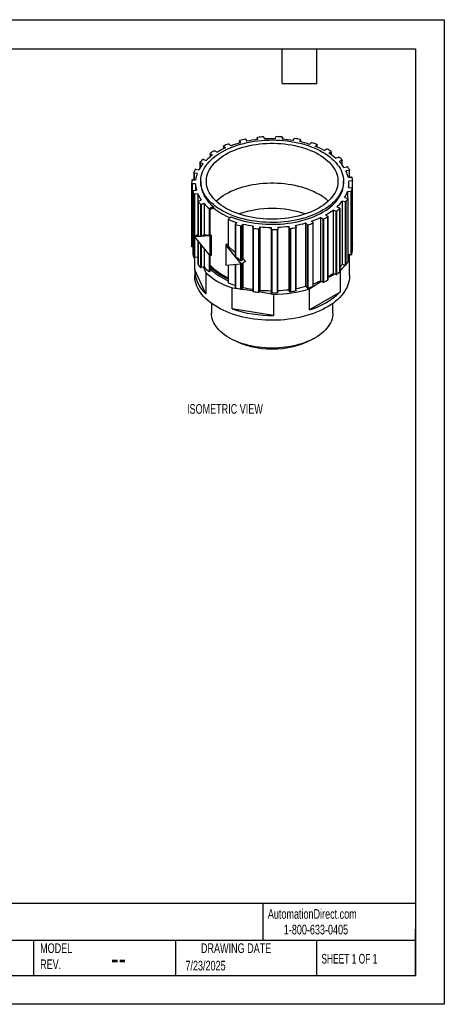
# Model space of a CAD drawing. Header units: millimetres. Extents: x 0 to 419, y 0 to 324.
# Tile 2 of 2: x 279 to 419, y 0 to 324. Entities that reach past the tile are written whole.
import ezdxf

# ---------------------------------------------------------------- set-up
doc = ezdxf.new("R2010")
doc.units = ezdxf.units.MM
doc.header["$LTSCALE"] = 1.5
doc.layers.add('DIMENSIONS', color=140, linetype='Continuous', lineweight=25)
doc.layers.add('TEXT', color=140, linetype='Continuous', lineweight=25)
doc.styles.add('SLDTEXTSTYLE0', font='TXT', dxfattribs={"width": 0.7})
doc.styles.add('SLDTEXTSTYLE1', font='TXT', dxfattribs={"width": 0.65})

msp = doc.modelspace()

# ---------------------------------------------------------------- linework, layer by layer
at = {"color": 7, "linetype": 'Continuous'}
for p, q in [((0, 323.85), (419.1, 323.85)), ((419.1, 323.85), (419.1, 0)), ((419.1, 0), (0, 0))]:
    msp.add_line(p, q, dxfattribs=at)
for p, q in [((357.56, 285.05), (357.56, 284.41)), ((357.71, 284.43), (357.56, 285.03)), ((357.56, 285.03), (357.56, 284.41)), ((359.74, 285.22), (359.89, 284.61)), ((363.56, 284.67), (363.65, 285.28)), ((365.84, 285.17), (365.75, 284.56)), ((365.84, 284.56), (365.84, 285.18)), ((365.84, 285.17), (365.84, 284.56)), ((346.44, 282.24), (346.44, 281.38)), ((347.09, 281.68), (346.48, 282.18)), ((346.48, 282.18), (346.48, 281.4)), ((348.28, 282.9), (348.89, 282.4)), ((351.72, 284.02), (351.72, 283.3)), ((352.12, 283.41), (351.73, 283.98)), ((351.73, 283.98), (351.73, 283.31)), ((353.77, 284.45), (354.17, 283.88)), ((369.35, 284.13), (369.68, 284.71)), ((371.77, 284.31), (371.44, 283.73)), ((371.77, 284.31), (371.77, 283.66)), ((371.78, 283.66), (371.78, 284.35)), ((374.76, 282.84), (375.32, 283.36)), ((377.19, 282.69), (376.64, 282.17)), ((377.19, 282.69), (377.19, 281.95)), ((377.22, 281.94), (377.22, 282.75)), ((342.02, 279.81), (342.02, 278.67)), ((342.88, 279.32), (342.09, 279.72)), ((342.09, 279.72), (342.09, 278.73)), ((343.55, 280.67), (344.34, 280.27)), ((379.52, 280.86), (380.26, 281.29)), ((381.82, 280.39), (381.07, 279.96)), ((381.82, 280.39), (381.82, 279.47)), ((381.88, 279.43), (381.88, 280.47)), ((383.35, 278.3), (384.25, 278.62)), ((338.69, 276.86), (338.69, 275.04)), ((339.73, 276.46), (338.8, 276.75)), ((338.8, 276.75), (338.8, 275.21)), ((339.84, 277.87), (340.77, 277.58)), ((385.41, 277.54), (384.5, 277.22)), ((385.41, 277.54), (385.41, 276.19)), ((385.5, 276.07), (385.5, 277.63)), ((386.06, 275.29), (387.06, 275.49)), ((336.63, 273.54), (336.63, 271.18)), ((337.81, 273.27), (336.78, 273.42)), ((336.78, 273.42), (336.78, 271.18)), ((337.35, 274.65), (338.37, 274.49)), ((387.75, 274.28), (386.75, 274.09)), ((387.49, 272.01), (388.55, 272.07)), ((387.75, 274.28), (387.75, 272.03)), ((387.89, 272.03), (387.89, 274.39)), ((335.96, 270.11), (335.96, 249.29)), ((335.96, 270.03), (335.96, 249.21)), ((337.21, 269.9), (336.15, 269.92)), ((336.15, 269.92), (336.15, 249.1)), ((336.22, 271.19), (337.27, 271.17)), ((337.21, 269.9), (337.21, 267.75)), ((338.96, 270.72), (338.96, 270.11)), ((385.96, 270.11), (385.96, 270.72)), ((388.74, 270.8), (387.68, 270.75)), ((387.71, 268.62), (387.71, 270.11)), ((388.74, 270.8), (388.74, 268.51)), ((388.92, 250.09), (388.92, 270.92)), ((336.33, 267.55), (336.33, 246.73)), ((336.34, 267.53), (336.34, 246.71)), ((336.49, 267.66), (337.53, 267.79)), ((336.7, 266.51), (336.7, 245.68)), ((337.97, 266.54), (336.94, 266.42)), ((336.94, 266.42), (336.94, 252.41)), ((337.97, 266.54), (337.97, 253)), ((388.3, 267.28), (387.26, 267.37)), ((387.26, 267.37), (387.26, 265.11)), ((387.58, 268.63), (388.62, 268.54)), ((388.3, 267.28), (388.3, 246.46)), ((388.53, 267.38), (388.53, 246.56)), ((388.79, 247.6), (388.79, 268.43)), ((388.79, 268.41), (388.79, 247.59)), ((338.05, 264.17), (338.05, 252.73)), ((338.07, 264.12), (338.07, 252.72)), ((338.17, 264.27), (339.13, 264.53)), ((338.84, 263.18), (338.84, 252.56)), ((340.06, 263.38), (339.1, 263.12)), ((339.1, 263.12), (339.1, 252.62)), ((340.06, 263.38), (340.06, 253.05)), ((343.21, 262.33), (341.77, 261.75)), ((343.21, 262.33), (343.21, 261.92)), ((386.48, 263.92), (385.49, 264.14)), ((385.49, 264.14), (385.49, 243.32)), ((386.31, 265.32), (387.29, 265.1)), ((386.48, 263.92), (386.48, 243.1)), ((386.74, 263.98), (386.74, 243.16)), ((387.4, 264.95), (387.4, 244.13)), ((387.42, 244.17), (387.42, 264.99)), ((341.77, 261.75), (341.77, 252.9)), ((341.98, 261.42), (343.21, 261.92)), ((341.98, 261.42), (341.98, 253)), ((380.05, 259.65), (380.75, 259.2)), ((380.8, 238.3), (380.8, 259.12)), ((383.36, 260.89), (382.49, 261.24)), ((382.49, 261.24), (382.49, 240.42)), ((383.36, 260.89), (383.36, 240.07)), ((383.63, 260.91), (383.63, 240.09)), ((383.75, 262.28), (384.62, 261.93)), ((384.67, 261.77), (384.67, 240.95)), ((384.7, 241.01), (384.7, 261.83)), ((347.97, 258.17), (348.98, 259)), ((347.97, 258.17), (347.97, 249.32)), ((350.33, 256.58), (350.33, 246.05)), ((350.35, 256.63), (350.8, 257.18)), ((350.44, 256.48), (350.44, 245.86)), ((352.09, 256.03), (352.09, 244.63)), ((352.79, 256.64), (352.35, 256.09)), ((352.35, 256.09), (352.35, 244.63)), ((352.79, 256.64), (352.79, 245.35)), ((356.06, 255.38), (356.28, 255.98)), ((368.2, 255.29), (367.92, 255.88)), ((367.92, 255.88), (367.92, 235.06)), ((370.05, 256.21), (370.32, 255.62)), ((373.96, 256.45), (373.46, 256.99)), ((373.46, 256.99), (373.46, 236.17)), ((373.96, 256.45), (373.96, 235.63)), ((374.23, 256.4), (374.23, 235.58)), ((375.4, 257.59), (375.9, 257.06)), ((375.82, 256.9), (375.82, 236.08)), ((375.92, 236.18), (375.92, 257)), ((379.11, 258.35), (378.4, 258.81)), ((378.4, 258.81), (378.4, 237.99)), ((379.11, 258.35), (379.11, 237.53)), ((379.39, 258.34), (379.39, 237.52)), ((380.74, 259.04), (380.74, 238.22)), ((338.05, 253.05), (336.91, 252.39)), ((342.02, 252.79), (336.91, 252.39)), ((338.07, 252.72), (338.05, 252.73)), ((340.06, 253.05), (339.1, 252.62)), ((341.98, 253), (341.77, 252.9)), ((342.39, 253), (342.02, 252.79)), ((342.02, 246.09), (342.02, 252.79)), ((342.39, 253), (342.39, 246.3)), ((356.06, 255.36), (356.06, 234.53)), ((356.21, 255.24), (356.21, 234.42)), ((357.99, 255.03), (357.99, 234.21)), ((358.43, 255.72), (358.22, 255.12)), ((358.22, 255.12), (358.22, 234.3)), ((358.43, 255.72), (358.43, 234.9)), ((362.12, 254.93), (362.09, 255.54)), ((362.09, 255.54), (362.09, 234.71)), ((362.12, 254.93), (362.12, 234.1)), ((362.32, 254.81), (362.32, 233.99)), ((364.13, 254.84), (364.13, 234.02)), ((364.29, 255.57), (364.32, 254.96)), ((364.32, 234.14), (364.32, 254.96)), ((368.2, 255.29), (368.2, 234.47)), ((368.44, 255.21), (368.44, 234.39)), ((370.19, 255.48), (370.19, 234.66)), ((370.33, 234.77), (370.33, 255.59)), ((336.91, 252.39), (342.02, 246.09)), ((336.94, 252.35), (336.94, 245.6)), ((337.97, 251.08), (337.97, 245.72)), ((338.05, 250.98), (338.05, 243.35)), ((338.07, 250.96), (338.07, 243.3)), ((338.84, 250.01), (338.84, 242.35)), ((339.1, 249.69), (339.1, 242.3)), ((347.55, 250.02), (347.18, 249.81)), ((347.18, 249.81), (347.18, 243.11)), ((352.3, 243.51), (347.18, 249.81)), ((335.96, 249.21), (335.96, 249.29)), ((336.33, 249.09), (336.15, 249.1)), ((336.34, 246.71), (336.33, 246.73)), ((340.06, 248.51), (340.06, 242.56)), ((341.77, 246.4), (341.77, 240.93)), ((341.98, 246.14), (341.98, 241.01)), ((342.39, 246.3), (342.02, 246.09)), ((388.3, 246.46), (387.42, 246.54)), ((387.95, 241.05), (387.95, 246.49)), ((388.79, 247.6), (388.79, 247.59)), ((337.97, 245.72), (336.94, 245.6)), ((336.96, 241.61), (336.96, 245.6)), ((338.05, 245.54), (337.97, 245.72)), ((347.18, 243.11), (352.3, 243.51)), ((347.97, 243.17), (347.97, 237.35)), ((350.33, 243.35), (350.33, 235.76)), ((350.44, 243.36), (350.44, 235.65)), ((352.09, 243.49), (352.09, 235.21)), ((353.71, 244.32), (352.3, 243.51)), ((352.79, 245.35), (352.35, 244.63)), ((352.35, 243.54), (352.35, 235.27)), ((352.79, 243.79), (352.79, 235.82)), ((353.71, 244.32), (352.98, 245.22)), ((386.48, 243.1), (385.49, 243.32)), ((340.62, 233.72), (336.96, 241.61)), ((336.96, 241.33), (336.96, 239.69)), ((340.06, 242.56), (339.1, 242.3)), ((339.83, 242.5), (340.62, 240.64)), ((340.62, 240.64), (340.62, 233.72)), ((341.98, 241.01), (341.77, 240.93)), ((383.36, 240.07), (382.49, 240.42)), ((384.7, 241.09), (384.78, 241.12)), ((384.78, 241.12), (384.78, 234.21)), ((387.95, 241.05), (387.95, 241.61)), ((387.96, 239.69), (387.96, 241.33)), ((379.11, 237.53), (378.4, 237.99)), ((349.29, 235.63), (351.32, 235.42)), ((349.29, 228.72), (349.29, 235.63)), ((352.79, 235.82), (352.35, 235.27)), ((358.43, 234.9), (358.22, 234.3)), ((362.12, 234.1), (362.09, 234.71)), ((362.95, 233.52), (362.95, 226.61)), ((368.2, 234.47), (367.92, 235.06)), ((373.96, 235.63), (373.46, 236.17)), ((374.78, 228.44), (374.78, 235.35)), ((384.78, 234.21), (374.78, 228.44)), ((342.46, 230.56), (342.46, 227.38)), ((382.46, 227.38), (382.46, 230.56)), ((362.95, 226.61), (349.29, 228.72)), ((348.31, 219.22), (348.96, 218.84)), ((375.95, 218.84), (376.6, 219.22))]:
    msp.add_line(p, q)
at = {"flags": 128}
for points in [[(357.56, 285.03), (357.56, 285.05), (357.56, 285.08), (357.57, 285.1), (357.59, 285.12), (357.62, 285.13), (357.65, 285.15), (357.68, 285.16), (357.72, 285.16)], [(365.67, 285.3), (365.71, 285.29), (365.74, 285.28), (365.77, 285.27), (365.8, 285.25), (365.82, 285.24), (365.84, 285.22), (365.84, 285.19), (365.84, 285.17)], [(379.07, 280.32), (379.91, 279.81), (380.71, 279.27), (381.45, 278.71), (382.14, 278.13), (382.78, 277.53), (383.37, 276.91), (383.9, 276.28), (384.37, 275.63), (384.78, 274.97), (385.13, 274.29), (385.42, 273.61), (385.65, 272.92), (385.81, 272.22), (385.92, 271.52), (385.96, 270.81), (385.93, 270.11), (385.85, 269.4), (385.7, 268.71), (385.48, 268.01), (385.21, 267.33), (384.87, 266.65), (384.47, 265.98), (384.02, 265.33), (383.5, 264.69), (382.93, 264.07), (382.31, 263.46), (381.63, 262.88), (380.9, 262.31), (380.12, 261.77), (379.29, 261.26), (378.41, 260.76), (377.5, 260.3), (376.54, 259.86), (375.54, 259.46), (374.51, 259.08), (373.45, 258.73), (372.36, 258.42), (371.24, 258.14), (370.09, 257.89), (368.93, 257.68), (367.75, 257.51), (366.55, 257.36), (365.35, 257.26), (364.13, 257.19), (362.91, 257.16), (361.69, 257.16), (360.48, 257.21), (359.26, 257.28), (358.06, 257.4), (356.87, 257.55), (355.69, 257.73), (354.53, 257.95), (353.39, 258.21), (352.28, 258.5), (351.19, 258.82), (350.14, 259.17), (349.12, 259.55), (348.13, 259.97), (347.18, 260.41), (346.28, 260.88), (345.41, 261.38), (344.6, 261.91), (343.83, 262.45), (343.11, 263.02), (342.44, 263.61), (341.83, 264.22), (341.27, 264.85), (340.77, 265.49), (340.33, 266.15), (339.95, 266.82), (339.63, 267.5), (339.37, 268.18), (339.17, 268.88), (339.04, 269.58), (338.97, 270.28), (338.96, 270.99), (339.02, 271.69), (339.14, 272.39), (339.32, 273.09), (339.56, 273.78), (339.87, 274.46), (340.23, 275.13), (340.66, 275.79), (341.14, 276.44), (341.69, 277.07), (342.29, 277.68), (342.94, 278.28), (343.64, 278.85), (344.4, 279.41), (345.21, 279.94), (346.06, 280.44), (346.95, 280.92), (347.89, 281.37), (348.87, 281.79), (349.88, 282.18), (350.93, 282.54), (352.01, 282.87), (353.11, 283.17), (354.24, 283.43), (355.4, 283.66), (356.57, 283.86), (357.76, 284.02), (358.96, 284.14), (360.17, 284.23), (361.39, 284.28), (362.61, 284.29), (363.83, 284.27), (365.04, 284.21), (366.25, 284.11), (367.45, 283.98), (368.64, 283.81), (369.81, 283.61), (370.95, 283.37), (372.08, 283.1), (373.18, 282.79), (374.25, 282.46), (375.29, 282.09), (376.29, 281.69), (377.26, 281.26), (378.19, 280.8), (379.07, 280.32)], [(377.77, 279.56), (378.57, 279.07), (379.33, 278.55), (380.04, 278.01), (380.7, 277.45), (381.3, 276.87), (381.85, 276.28), (382.34, 275.66), (382.78, 275.03), (383.15, 274.39), (383.47, 273.74), (383.72, 273.08), (383.91, 272.41), (384.04, 271.74), (384.1, 271.06), (384.1, 270.38), (384.04, 269.71), (383.91, 269.04), (383.72, 268.37), (383.47, 267.71), (383.15, 267.05), (382.78, 266.41), (382.34, 265.78), (381.85, 265.17), (381.3, 264.57), (380.7, 263.99), (380.04, 263.43), (379.33, 262.89), (378.57, 262.38), (377.77, 261.89), (376.91, 261.42), (376.02, 260.98), (375.09, 260.57), (374.12, 260.19), (373.11, 259.84), (372.08, 259.53), (371.01, 259.24), (369.92, 258.99), (368.81, 258.78), (367.68, 258.59), (366.54, 258.45), (365.38, 258.34), (364.21, 258.27), (363.04, 258.23), (361.87, 258.23), (360.7, 258.27), (359.53, 258.34), (358.38, 258.45), (357.23, 258.59), (356.1, 258.78), (354.99, 258.99), (353.9, 259.24), (352.84, 259.53), (351.8, 259.84), (350.8, 260.19), (349.83, 260.57), (348.89, 260.98), (348, 261.42), (347.15, 261.89), (346.34, 262.38), (345.58, 262.89), (344.87, 263.43), (344.21, 263.99), (343.61, 264.57), (343.06, 265.17), (342.57, 265.78), (342.13, 266.41), (341.76, 267.05), (341.45, 267.71), (341.19, 268.37), (341, 269.04), (340.88, 269.71), (340.81, 270.38), (340.81, 271.06), (340.88, 271.74), (341, 272.41), (341.19, 273.08), (341.45, 273.74), (341.76, 274.39), (342.13, 275.03), (342.57, 275.66), (343.06, 276.28), (343.61, 276.87), (344.21, 277.45), (344.87, 278.01), (345.58, 278.55), (346.34, 279.07), (347.15, 279.56), (348, 280.03), (348.89, 280.46), (349.83, 280.87), (350.8, 281.25), (351.8, 281.6), (352.84, 281.92), (353.9, 282.2), (354.99, 282.45), (356.1, 282.67), (357.23, 282.85), (358.38, 283), (359.53, 283.11), (360.7, 283.18), (361.87, 283.22), (363.04, 283.22), (364.21, 283.18), (365.38, 283.11), (366.54, 283), (367.68, 282.85), (368.81, 282.67), (369.92, 282.45), (371.01, 282.2), (372.08, 281.92), (373.11, 281.6), (374.12, 281.25), (375.09, 280.87), (376.02, 280.46), (376.91, 280.03), (377.77, 279.56)], [(346.48, 282.18), (346.46, 282.2), (346.45, 282.22), (346.44, 282.24), (346.45, 282.26), (346.46, 282.28), (346.47, 282.3), (346.49, 282.32), (346.52, 282.33)], [(351.73, 283.98), (351.72, 284), (351.72, 284.02), (351.72, 284.04), (351.73, 284.06), (351.75, 284.08), (351.77, 284.1), (351.8, 284.12), (351.84, 284.13)], [(371.65, 284.46), (371.68, 284.45), (371.71, 284.44), (371.74, 284.42), (371.76, 284.4), (371.77, 284.38), (371.78, 284.36), (371.78, 284.34), (371.77, 284.31)], [(377.13, 282.85), (377.16, 282.84), (377.19, 282.82), (377.2, 282.8), (377.22, 282.78), (377.22, 282.76), (377.22, 282.73), (377.21, 282.71), (377.19, 282.69)], [(342.09, 279.72), (342.06, 279.74), (342.04, 279.76), (342.03, 279.78), (342.02, 279.8), (342.02, 279.82), (342.03, 279.85), (342.05, 279.87), (342.07, 279.88)], [(338.8, 276.75), (338.77, 276.77), (338.74, 276.78), (338.72, 276.8), (338.7, 276.82), (338.7, 276.84), (338.69, 276.86), (338.7, 276.89), (338.71, 276.91)], [(385.47, 277.69), (385.49, 277.67), (385.5, 277.65), (385.5, 277.63), (385.49, 277.61), (385.48, 277.59), (385.46, 277.57), (385.44, 277.55), (385.41, 277.54)], [(336.78, 273.42), (336.75, 273.43), (336.71, 273.44), (336.69, 273.46), (336.66, 273.48), (336.65, 273.5), (336.64, 273.52), (336.63, 273.54), (336.64, 273.56)], [(387.88, 274.42), (387.89, 274.4), (387.89, 274.38), (387.88, 274.36), (387.87, 274.34), (387.85, 274.32), (387.82, 274.3), (387.79, 274.29), (387.75, 274.28)], [(336.15, 269.92), (336.11, 269.92), (336.08, 269.93), (336.04, 269.94), (336.01, 269.95), (335.99, 269.97), (335.97, 269.99), (335.96, 270.01), (335.96, 270.03)], [(344, 264.19), (344.21, 264.39), (344.87, 264.95), (345.58, 265.49), (346.34, 266), (347.15, 266.5), (348, 266.96), (348.89, 267.4), (349.83, 267.81), (350.8, 268.19), (351.8, 268.54), (352.84, 268.86), (353.9, 269.14), (354.99, 269.39), (356.1, 269.61), (357.23, 269.79), (358.38, 269.93), (359.53, 270.04), (360.7, 270.12), (361.87, 270.15), (363.04, 270.15), (364.21, 270.12), (365.38, 270.04), (366.54, 269.93), (367.68, 269.79), (368.81, 269.61), (369.92, 269.39), (371.01, 269.14), (372.08, 268.86), (373.11, 268.54), (374.12, 268.19), (375.09, 267.81), (376.02, 267.4), (376.91, 266.96), (377.77, 266.5)], [(348.98, 259), (350, 258.61), (351.05, 258.25), (352.14, 257.92), (353.25, 257.63), (354.39, 257.37), (355.54, 257.14), (356.72, 256.95), (357.92, 256.8), (359.12, 256.68), (360.34, 256.6), (361.56, 256.55), (362.78, 256.55), (364, 256.57), (365.22, 256.64), (366.43, 256.74), (367.63, 256.88), (368.82, 257.05), (369.98, 257.26), (371.13, 257.5), (372.26, 257.78), (373.36, 258.09), (374.42, 258.44), (375.46, 258.81), (376.46, 259.22), (377.42, 259.65), (378.35, 260.12), (379.23, 260.61), (380.06, 261.12), (380.85, 261.66), (381.58, 262.23), (382.27, 262.81), (382.9, 263.42), (383.47, 264.04), (383.99, 264.68), (384.45, 265.33), (384.85, 266), (385.19, 266.68), (385.47, 267.37), (385.69, 268.06), (385.84, 268.76), (385.93, 269.47), (385.96, 270.11)], [(388.92, 270.92), (388.92, 270.9), (388.91, 270.88), (388.89, 270.86), (388.87, 270.84), (388.84, 270.82), (388.81, 270.81), (388.77, 270.8), (388.74, 270.8)], [(336.34, 267.53), (336.33, 267.55), (336.34, 267.58), (336.35, 267.6), (336.37, 267.62), (336.39, 267.63), (336.42, 267.65), (336.46, 267.66), (336.49, 267.66)], [(388.62, 268.54), (388.66, 268.53), (388.7, 268.53), (388.73, 268.51), (388.75, 268.5), (388.77, 268.48), (388.79, 268.46), (388.79, 268.44), (388.79, 268.41)], [(338.07, 264.12), (338.06, 264.15), (338.05, 264.17), (338.06, 264.19), (338.07, 264.21), (338.08, 264.23), (338.11, 264.25), (338.14, 264.26), (338.17, 264.27)], [(387.29, 265.1), (387.32, 265.09), (387.35, 265.08), (387.38, 265.06), (387.4, 265.04), (387.41, 265.02), (387.42, 265), (387.41, 264.97), (387.4, 264.95)], [(380.75, 259.2), (380.77, 259.18), (380.79, 259.16), (380.8, 259.14), (380.8, 259.12), (380.8, 259.09), (380.78, 259.07), (380.77, 259.05), (380.74, 259.04)], [(384.62, 261.93), (384.65, 261.91), (384.67, 261.9), (384.69, 261.88), (384.7, 261.86), (384.7, 261.83), (384.7, 261.81), (384.69, 261.79), (384.67, 261.77)], [(350.44, 256.48), (350.41, 256.49), (350.38, 256.5), (350.36, 256.52), (350.34, 256.54), (350.33, 256.56), (350.33, 256.58), (350.34, 256.61), (350.35, 256.63)], [(375.9, 257.06), (375.91, 257.04), (375.92, 257.01), (375.92, 256.99), (375.92, 256.97), (375.9, 256.95), (375.88, 256.93), (375.86, 256.91), (375.82, 256.9)], [(356.21, 255.24), (356.18, 255.25), (356.14, 255.26), (356.11, 255.28), (356.09, 255.29), (356.07, 255.31), (356.06, 255.33), (356.06, 255.36), (356.06, 255.38)], [(362.32, 254.81), (362.28, 254.82), (362.25, 254.82), (362.21, 254.83), (362.18, 254.85), (362.16, 254.86), (362.14, 254.88), (362.13, 254.9), (362.12, 254.93)], [(364.32, 254.96), (364.32, 254.94), (364.31, 254.92), (364.29, 254.9), (364.27, 254.88), (364.24, 254.87), (364.21, 254.85), (364.17, 254.85), (364.13, 254.84)], [(370.32, 255.62), (370.33, 255.6), (370.33, 255.57), (370.32, 255.55), (370.3, 255.53), (370.28, 255.51), (370.25, 255.5), (370.22, 255.49), (370.19, 255.48)], [(388.92, 250.09), (388.92, 250.08), (388.91, 250.06), (388.89, 250.04), (388.87, 250.02), (388.84, 250), (388.81, 249.99), (388.79, 249.99)], [(336.15, 249.1), (336.11, 249.1), (336.08, 249.11), (336.04, 249.12), (336.01, 249.13), (335.99, 249.15), (335.97, 249.17), (335.96, 249.19), (335.96, 249.21)], [(387.42, 244.17), (387.41, 244.15), (387.4, 244.13)], [(387.96, 239.69), (387.95, 239.51), (387.91, 238.78), (387.8, 238.05), (387.62, 237.32), (387.39, 236.6), (387.09, 235.88), (386.73, 235.18), (386.31, 234.49), (385.83, 233.81), (385.29, 233.14), (384.7, 232.49), (384.05, 231.86), (383.34, 231.25), (382.59, 230.66), (381.78, 230.09), (380.93, 229.55), (380.03, 229.03), (379.09, 228.54), (378.11, 228.07), (377.08, 227.64), (376.02, 227.23), (374.93, 226.86), (373.81, 226.51), (372.65, 226.2), (371.48, 225.93), (370.28, 225.68), (369.06, 225.48), (367.82, 225.3), (366.57, 225.17), (365.31, 225.07), (364.05, 225), (362.77, 224.98), (361.5, 224.98), (360.23, 225.03), (358.97, 225.11), (357.72, 225.23), (356.47, 225.38), (355.24, 225.57), (354.03, 225.8), (352.85, 226.06), (351.68, 226.35), (350.54, 226.68), (349.43, 227.04), (348.36, 227.43), (347.31, 227.85), (346.31, 228.3), (345.35, 228.78), (344.43, 229.29), (343.55, 229.82), (342.72, 230.37), (341.94, 230.95), (341.21, 231.55), (340.53, 232.18), (339.91, 232.82), (339.35, 233.47), (338.84, 234.15), (338.39, 234.83), (338, 235.53), (337.67, 236.24), (337.4, 236.96), (337.2, 237.68), (337.05, 238.41), (336.97, 239.14), (336.96, 239.69)], [(356.21, 234.42), (356.18, 234.43), (356.14, 234.44), (356.11, 234.45), (356.09, 234.47), (356.07, 234.49), (356.06, 234.51), (356.06, 234.53)], [(362.32, 233.99), (362.28, 233.99), (362.25, 234), (362.21, 234.01), (362.18, 234.02), (362.16, 234.04), (362.14, 234.06), (362.13, 234.08), (362.12, 234.1)], [(364.32, 234.14), (364.32, 234.12), (364.31, 234.1), (364.29, 234.08), (364.27, 234.06), (364.24, 234.04), (364.21, 234.03), (364.17, 234.03), (364.13, 234.02)], [(370.33, 234.77), (370.33, 234.75), (370.32, 234.73), (370.3, 234.71), (370.28, 234.69), (370.25, 234.68), (370.22, 234.66), (370.19, 234.66)], [(382.46, 227.38), (382.43, 226.73), (382.33, 226.09), (382.17, 225.45), (381.96, 224.81), (381.67, 224.19), (381.33, 223.57), (380.93, 222.96), (380.48, 222.37), (379.96, 221.8), (379.39, 221.24), (378.77, 220.7), (378.09, 220.18), (377.37, 219.69), (376.6, 219.22), (375.78, 218.77), (374.93, 218.35), (374.03, 217.97), (373.1, 217.61), (372.13, 217.28), (371.13, 216.98), (370.11, 216.71), (369.06, 216.48), (367.99, 216.29), (366.91, 216.13), (365.81, 216), (364.7, 215.91), (363.58, 215.85), (362.46, 215.84), (361.34, 215.85), (360.22, 215.91), (359.11, 216), (358.01, 216.13), (356.92, 216.29), (355.85, 216.48), (354.8, 216.71), (353.78, 216.98), (352.78, 217.28), (351.82, 217.61), (350.88, 217.97), (349.99, 218.35), (349.13, 218.77), (348.31, 219.22), (347.54, 219.69), (346.82, 220.18), (346.15, 220.7), (345.52, 221.24), (344.95, 221.8), (344.44, 222.37), (343.98, 222.96), (343.58, 223.57), (343.24, 224.19), (342.96, 224.81), (342.74, 225.45), (342.58, 226.09), (342.49, 226.73), (342.46, 227.38)]]:
    msp.add_lwpolyline(points, dxfattribs=at)
for centre, radius, start, end in [((362.4, 240.47), 44.93, 93.6851, 95.9817), ((359.56, 285.11), 0.207, 30.3738, 101.6165), ((363.83, 285.2), 0.193, 79.1823, 154.0838), ((362.47, 239.86), 45.55, 85.9707, 88.2466), ((359.13, 253.3), 31.66, 110.5592, 113.46), ((348.12, 282.66), 0.298, 56.1975, 111.0205), ((360.67, 250.26), 34.23, 104.4559, 110.1238), ((361.57, 245.55), 39.78, 101.6715, 104.1623), ((353.59, 284.26), 0.26, 45.1726, 105.5906), ((362.17, 243.87), 40.8, 96.2722, 101.3139), ((362.46, 241.03), 43.66, 88.5527, 93.3719), ((362.59, 242.76), 41.92, 80.7266, 85.6782), ((369.86, 284.55), 0.248, 75.5322, 138.119), ((363, 243.94), 41.43, 77.9584, 80.3828), ((363.72, 248.44), 36.13, 72.1996, 77.6674), ((375.49, 283.12), 0.291, 70.483, 126.2756), ((365.01, 251.25), 33.85, 69.0133, 71.7875), ((366.46, 256.07), 28.02, 62.2261, 68.7043), ((353.22, 264.63), 17.96, 125.1467, 133.8613), ((355.09, 261.12), 22.84, 121.1681, 124.7743), ((343.42, 280.39), 0.308, 64.597, 118.1204), ((357.52, 257.98), 25.89, 113.7771, 120.6059), ((380.41, 281.01), 0.309, 63.8299, 117.3022), ((368.7, 259.3), 24.98, 58.3043, 61.7011), ((370.56, 263.18), 19.8, 49.7837, 57.95), ((381.79, 280.47), 0.0866, 290.34, 66.2636), ((384.35, 278.34), 0.295, 55.1998, 110.3893), ((373.35, 265.69), 17.07, 44.7059, 49.0854), ((348.97, 268.66), 12.09, 139.7913, 151.1392), ((350.41, 266.84), 15.43, 134.6123, 139.2959), ((339.75, 277.6), 0.287, 71.0729, 127.3442), ((374.97, 267.92), 13.32, 33.6085, 44.251), ((387.13, 275.24), 0.255, 43.8471, 105.1174), ((377.56, 269.16), 11.58, 27.0204, 32.6913), ((346.54, 269.58), 10.67, 152.1064, 158.0967), ((337.29, 274.42), 0.242, 75.9683, 139.5472), ((346.17, 270.03), 8.97, 158.8382, 172.6868), ((378.24, 269.88), 9.49, 13.0101, 26.352), ((388.58, 271.87), 0.201, 28.5794, 101.2799), ((344.82, 270.11), 8.86, 173.7242, 180.5049), ((336.18, 271), 0.187, 79.494, 156.0185), ((345.84, 270.13), 8.63, 181.5114, 195.7239), ((349.23, 270.67), 10.29, 183.1216, 234.1627), ((379.24, 270.11), 8.46, 349.9131, 4.316), ((379.92, 270.09), 9.04, 5.2724, 11.963), ((345.87, 270.36), 9.94, 196.5415, 202.8206), ((336.89, 266.64), 0.229, 216.7925, 283.0335), ((348.08, 271.01), 11.05, 203.829, 215.8828), ((369.55, 251.97), 16.69, 47.075, 60.5059), ((377.6, 270.61), 10.18, 328.7363, 341.4668), ((388.35, 267.49), 0.215, 257.8814, 327.1575), ((379.57, 270.2), 9.4, 342.5032, 349.0218), ((349.31, 272.42), 13.97, 216.427, 221.4325), ((339.02, 263.39), 0.278, 229.928, 287.5629), ((351.95, 274.17), 16.06, 222.2017, 230.6517), ((373.92, 273.21), 14.71, 311.9744, 321.9338), ((386.55, 264.17), 0.267, 253.7063, 313.0016), ((376.63, 271.65), 12.68, 322.7963, 328.1342), ((356.89, 279), 21.88, 231.2847, 247.8164), ((362.46, 227.2), 34.53, 71.5154, 108.4846), ((369.46, 278.65), 21.75, 299.1361, 306.8063), ((383.47, 261.17), 0.302, 248.0472, 302.4241), ((372.16, 275.88), 18.86, 307.4552, 311.5527), ((360.12, 288.3), 32.49, 248.0551, 253.3357), ((361.12, 292.89), 37.95, 253.6482, 256.2188), ((352.16, 256.29), 0.272, 253.1952, 311.7699), ((361.94, 295.01), 39.44, 256.5922, 261.749), ((362.51, 298.32), 42.78, 272.391, 277.2759), ((363.3, 293.48), 37.88, 280.2679, 285.566), ((374.14, 256.67), 0.282, 231.0743, 288.1128), ((364.34, 290.97), 35.95, 285.9575, 288.6221), ((365.62, 286.11), 30.14, 288.9246, 295.0946), ((379.26, 258.62), 0.307, 240.6716, 294.3415), ((367.64, 282.86), 27.19, 295.5863, 298.7967), ((362.31, 298.85), 44.03, 262.0384, 264.3663), ((358.04, 255.25), 0.221, 257.5145, 325.4948), ((362.45, 298.9), 43.36, 264.6882, 269.5292), ((362.46, 300.67), 45.86, 269.8295, 272.0952), ((368.38, 255.44), 0.234, 218.3331, 283.434), ((362.76, 297.68), 42.85, 277.6079, 279.9782), ((345.87, 249.54), 9.94, 196.5415, 202.8206), ((378.81, 248.36), 9.16, 340.0157, 348.3511), ((388.35, 246.67), 0.215, 257.8814, 327.1575), ((379.57, 249.38), 9.4, 342.5032, 349.0218), ((336.89, 245.82), 0.229, 216.7925, 283.0335), ((338.13, 243.35), 0.0742, 180.5962, 218.294), ((349.31, 251.6), 13.97, 216.427, 221.4325), ((355.39, 255.74), 18.33, 222.9575, 246.1229), ((374.61, 251.8), 13.8, 317.0319, 322.0936), ((375.24, 250.32), 13.25, 316.0337, 327.0788), ((386.55, 243.35), 0.267, 253.7063, 313.0016), ((376.63, 250.83), 12.68, 322.7963, 328.1342), ((347.62, 241.76), 10.66, 180.8278, 228.9691), ((339.02, 242.57), 0.278, 229.928, 287.5629), ((351.95, 253.35), 16.06, 222.2017, 230.6517), ((356.57, 258.25), 23.76, 227.8512, 252.1542), ((355.77, 256.68), 19.69, 225.5271, 246.6698), ((355.72, 256), 19.6, 225.4812, 246.7157), ((369.85, 257.27), 21.07, 301.333, 306.8755), ((383.47, 240.35), 0.302, 248.0472, 302.4241), ((372.16, 255.06), 18.86, 307.4552, 311.5527), ((384.62, 241.01), 0.0828, 307.5024, 358.1137), ((359.97, 267.08), 32.06, 248.0321, 252.512), ((365.74, 265.02), 29.85, 289.9513, 295.1093), ((379.26, 237.8), 0.307, 240.6716, 294.3415), ((367.64, 262.04), 27.19, 295.5863, 298.7967), ((380.7, 238.31), 0.101, 292.5115, 354.3419), ((350.46, 235.78), 0.128, 190.846, 262.616), ((361.12, 272.06), 37.95, 253.6482, 256.2188), ((352.16, 235.47), 0.272, 253.1952, 311.7699), ((361.92, 274.12), 39.37, 256.5899, 261.435), ((362.31, 278.03), 44.03, 262.0384, 264.3663), ((358.04, 234.43), 0.221, 257.5145, 325.4948), ((362.45, 278.08), 43.36, 264.6882, 269.5292), ((362.46, 279.85), 45.86, 269.8295, 272.0952), ((362.69, 274.35), 40.83, 270.3604, 287.2256), ((362.51, 277.49), 42.78, 272.391, 277.2759), ((368.38, 234.61), 0.234, 218.3331, 283.434), ((362.76, 276.86), 42.85, 277.6079, 279.9782), ((363.32, 272.55), 37.77, 280.6898, 285.5697), ((374.14, 235.85), 0.282, 231.0743, 288.1128), ((364.34, 270.15), 35.95, 285.9575, 288.6221), ((368.38, 251.07), 23.51, 285.7846, 314.21), ((375.8, 236.2), 0.121, 279.6977, 350.6366), ((362.26, 267.39), 40.79, 251.4514, 270.9625), ((362.46, 244.85), 29.3, 242.5757, 297.4243)]:
    msp.add_arc(centre, radius, start, end)
for points in [[(338.84, 252.56), (338.56, 252.6), (338.31, 252.66), (338.07, 252.72)], [(341.77, 252.9), (341.14, 252.92), (340.57, 252.97), (340.06, 253.05)], [(341.98, 253), (342.11, 253), (342.25, 253), (342.39, 253)], [(352.09, 244.63), (351.53, 245.02), (350.98, 245.43), (350.44, 245.86)], [(352.98, 245.22), (352.92, 245.26), (352.86, 245.31), (352.79, 245.35)]]:
    msp.add_open_spline(points, degree=3)
for points, knots in [([(339.1, 252.62), (339.06, 252.6), (339, 252.58), (338.9, 252.56), (338.86, 252.55), (338.84, 252.56)], [0, 0, 0, 0, 0.5, 0.5, 1, 1, 1, 1]), ([(347.55, 250.02), (347.65, 249.91), (347.79, 249.77), (347.94, 249.63), (347.97, 249.6)], [0, 0, 0, 0, 0.747848, 1, 1, 1, 1]), ([(350.33, 247.24), (349.95, 247.56), (349.13, 248.22), (348.37, 248.94), (347.97, 249.32)], [0, 0, 0, 0, 0.4739331, 1, 1, 1, 1]), ([(350.44, 245.86), (350.42, 245.88), (350.37, 245.92), (350.34, 246), (350.34, 246.04), (350.34, 246.05)], [0, 0, 0, 0, 0.384411, 0.793921, 1, 1, 1, 1]), ([(352.35, 244.63), (352.33, 244.6), (352.29, 244.58), (352.19, 244.57), (352.13, 244.6), (352.09, 244.63)], [0, 0, 0, 0, 0.5, 0.5, 1, 1, 1, 1]), ([(380.8, 239.02), (381.29, 239.3), (382.02, 239.72), (382.75, 240.09), (383, 240.21)], [0, 0, 0, 0, 0.667045, 1, 1, 1, 1]), ([(374.78, 235.35), (375.61, 235.9), (376.91, 236.75), (378.22, 237.53), (378.69, 237.8)], [0, 0, 0, 0, 0.640207, 1, 1, 1, 1]), ([(352.37, 235.3), (352.49, 235.29), (353.71, 235.16), (354.94, 234.97), (356.06, 234.8)], [0, 0, 0, 0, 0.091519, 1, 1, 1, 1]), ([(358.26, 234.43), (358.68, 234.36), (360.25, 234.1), (361.8, 233.77), (362.95, 233.52)], [0, 0, 0, 0, 0.267858, 1, 1, 1, 1])]:
    msp.add_open_spline(points, degree=3, knots=knots)
at = {"layer": 'TEXT'}
for p, q in [((9.52, 314.32), (409.57, 314.32)), ((365.76, 302.89), (365.76, 314.32)), ((377.19, 302.89), (377.19, 314.32)), ((409.57, 314.32), (409.57, 9.52)), ((365.76, 302.89), (377.19, 302.89)), ((409.57, 33.19), (9.52, 33.19)), ((359.36, 33.19), (359.36, 20.95)), ((409.57, 9.52), (409.57, 24.77)), ((409.57, 20.95), (9.52, 20.95)), ((283.95, 20.95), (283.95, 9.52)), ((330.7, 20.95), (330.7, 9.52)), ((377.02, 20.95), (377.02, 9.52)), ((9.52, 9.52), (409.57, 9.52))]:
    msp.add_line(p, q, dxfattribs=at)

# ---------------------------------------------------------------- texts
at = {"color": 179, "linetype": 'Continuous', "lineweight": 18, "char_height": 3.175, "attachment_point": 1, "style": 'SLDTEXTSTYLE0'}
for s, insert in [('AutomationDirect.com', (361.04, 31.31)), ('1-800-633-0405', (366.29, 26.16))]:
    msp.add_mtext(s, dxfattribs=dict(at, insert=insert))
at = {"layer": 'DIMENSIONS', "insert": (334.45, 197.42), "char_height": 3.175, "attachment_point": 1, "style": 'SLDTEXTSTYLE0'}
msp.add_mtext('ISOMETRIC VIEW', dxfattribs=at)
at = {"layer": 'TEXT'}
for s, insert, char_height, attachment_point, style in [('MODEL ^JREV.', (286.1, 20.05), 3.175, 1, 'SLDTEXTSTYLE0'), ('DRAWING DATE', (350.59, 20.05), 3.175, 2, 'SLDTEXTSTYLE0'), ('SHEET 1 OF 1', (378.66, 16.58), 3.175, 1, 'SLDTEXTSTYLE1'), ('--', (309.45, 19.1), 7.937, 1, 'SLDTEXTSTYLE0'), ('7/23/2025', (333.92, 14.31), 3.175, 1, 'SLDTEXTSTYLE0')]:
    msp.add_mtext(s, dxfattribs=dict(at, insert=insert, char_height=char_height, attachment_point=attachment_point, style=style))

doc.saveas('drawing.dxf')
